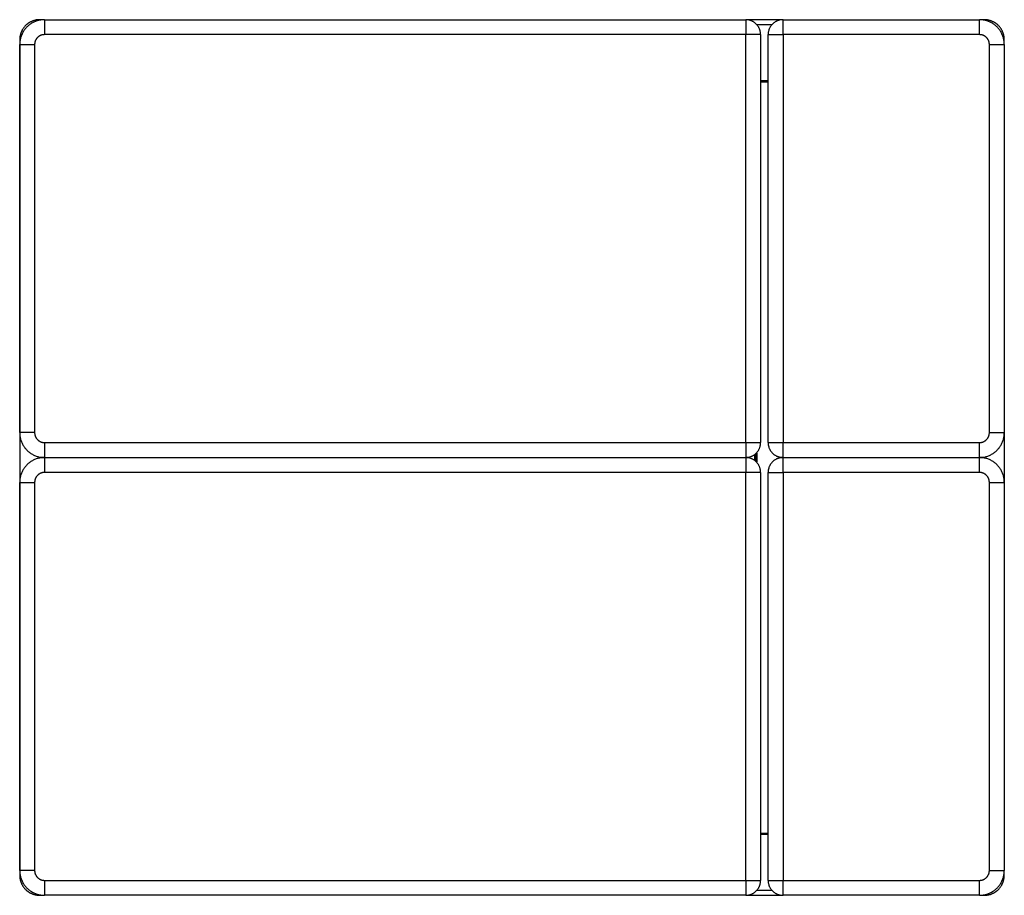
# Model space of a CAD drawing. Header units: millimetres. Extents: x -3084 to -1104, y -1270 to 490.
import ezdxf

# ---------------------------------------------------------------- set-up
doc = ezdxf.new("R2010")
doc.units = ezdxf.units.MM
doc.header["$LTSCALE"] = 10
doc.layers.get('0').update_dxf_attribs({"true_color": 0x000000})
doc.layers.add('SLD-0', color=7, linetype='Continuous', true_color=0x26264c)

msp = doc.modelspace()

# ---------------------------------------------------------------- linework, layer by layer
at = {"color": 18, "linetype": 'Continuous', "lineweight": 25, "true_color": 0x000000}
for points in [[(-3033.5, 490.3), (-3035.3, 490.3), (-3037, 490.2), (-3038.7, 490), (-3040.4, 489.8), (-3042, 489.6), (-3043.7, 489.2), (-3045.4, 488.9), (-3047, 488.4), (-3048.7, 488), (-3050.3, 487.4), (-3051.9, 486.8), (-3053.5, 486.2), (-3055, 485.4), (-3056.6, 484.7), (-3058.1, 483.9), (-3059.5, 483), (-3061, 482.1), (-3062.4, 481.1), (-3063.8, 480.1), (-3065.1, 479.1), (-3066.4, 478), (-3067.7, 476.8), (-3068.9, 475.7), (-3070.1, 474.4), (-3071.2, 473.2), (-3072.3, 471.8), (-3073.4, 470.5), (-3074.4, 469.1), (-3075.4, 467.7), (-3076.3, 466.3), (-3077.1, 464.8), (-3077.9, 463.3), (-3078.7, 461.8), (-3079.4, 460.2), (-3080.1, 458.6), (-3080.7, 457), (-3081.2, 455.4), (-3081.7, 453.8), (-3082.1, 452.1), (-3082.5, 450.5), (-3082.8, 448.8), (-3083.1, 447.1), (-3083.3, 445.4), (-3083.4, 443.7), (-3083.5, 442), (-3083.5, 440.3)], [(-3036.4, 490.2), (-3044.6, 490.2), (-3045.9, 490.1), (-3047.2, 490), (-3047.9, 490), (-3048.6, 489.9), (-3049.4, 489.8), (-3050.1, 489.7), (-3050.9, 489.5), (-3051.7, 489.4), (-3052.5, 489.2), (-3053.3, 489), (-3054, 488.8), (-3054.8, 488.6), (-3055.6, 488.3), (-3056.3, 488.1), (-3057.1, 487.8), (-3057.8, 487.5), (-3058.6, 487.3), (-3059.3, 486.9), (-3060, 486.6), (-3060.8, 486.3), (-3061.5, 485.9), (-3062.2, 485.5), (-3063, 485.1), (-3063.7, 484.7), (-3064.4, 484.3), (-3065.1, 483.9), (-3065.7, 483.4), (-3066.4, 483), (-3067.1, 482.5), (-3067.8, 482), (-3068.4, 481.5), (-3069.1, 480.9), (-3069.7, 480.4), (-3070.4, 479.8), (-3071, 479.2), (-3071.6, 478.6), (-3072.4, 477.8), (-3073.2, 477), (-3073.9, 476.1), (-3074.7, 475.2), (-3075.4, 474.4), (-3076, 473.5), (-3076.6, 472.6), (-3077.2, 471.6), (-3077.8, 470.7), (-3078.3, 469.8), (-3078.8, 468.9), (-3079.3, 468), (-3079.6, 467.3), (-3079.9, 466.7), (-3080.2, 466), (-3080.5, 465.3), (-3080.8, 464.6), (-3081, 463.9), (-3081.3, 463.2), (-3081.5, 462.5), (-3081.8, 461.7), (-3082, 461), (-3082.2, 460.2), (-3082.4, 459.4), (-3082.6, 458.6), (-3082.7, 457.8), (-3082.9, 457), (-3083, 456.2), (-3083.1, 455.5), (-3083.2, 454.8), (-3083.3, 453.4), (-3083.4, 452), (-3083.5, 450.6), (-3083.5, 441.4)], [(-3033.5, 490.3), (-3033.5, 460.3)], [(-3033.5, 490.3), (-1623.5, 490.3)], [(-1548.5, 490.3), (-1623.5, 490.3)], [(-1593.5, 460.3), (-1593.6, 461.3), (-1593.6, 462.3), (-1593.7, 463.4), (-1593.8, 464.4), (-1594, 465.4), (-1594.2, 466.4), (-1594.4, 467.4), (-1594.7, 468.4), (-1595, 469.4), (-1595.3, 470.3), (-1595.6, 471.3), (-1596, 472.2), (-1596.5, 473.2), (-1596.9, 474.1), (-1597.4, 475), (-1597.9, 475.9), (-1598.5, 476.7), (-1599, 477.6), (-1599.6, 478.4), (-1600.3, 479.2), (-1600.9, 480), (-1601.6, 480.8), (-1602.3, 481.5), (-1603.1, 482.2), (-1603.8, 482.9), (-1604.6, 483.6), (-1605.4, 484.2), (-1606.2, 484.8), (-1607.1, 485.4), (-1608, 485.9), (-1608.8, 486.4), (-1609.7, 486.9), (-1610.7, 487.4), (-1611.6, 487.8), (-1612.5, 488.2), (-1613.5, 488.6), (-1614.5, 488.9), (-1615.5, 489.2), (-1616.4, 489.4), (-1617.4, 489.7), (-1618.5, 489.9), (-1619.5, 490), (-1620.5, 490.1), (-1621.5, 490.2), (-1622.5, 490.3), (-1623.5, 490.3)], [(-1623.5, 490.3), (-1623.5, 460.3)], [(-1548.5, 490.3), (-1549.6, 490.3), (-1550.6, 490.2), (-1551.6, 490.1), (-1552.6, 490), (-1553.6, 489.9), (-1554.7, 489.7), (-1555.7, 489.4), (-1556.6, 489.2), (-1557.6, 488.9), (-1558.6, 488.6), (-1559.6, 488.2), (-1560.5, 487.8), (-1561.4, 487.4), (-1562.4, 486.9), (-1563.3, 486.4), (-1564.1, 485.9), (-1565, 485.4), (-1565.9, 484.8), (-1566.7, 484.2), (-1567.5, 483.6), (-1568.3, 482.9), (-1569, 482.2), (-1569.8, 481.5), (-1570.5, 480.8), (-1571.2, 480), (-1571.8, 479.2), (-1572.5, 478.4), (-1573.1, 477.6), (-1573.6, 476.7), (-1574.2, 475.9), (-1574.7, 475), (-1575.2, 474.1), (-1575.6, 473.2), (-1576.1, 472.2), (-1576.5, 471.3), (-1576.8, 470.3), (-1577.1, 469.4), (-1577.4, 468.4), (-1577.7, 467.4), (-1577.9, 466.4), (-1578.1, 465.4), (-1578.3, 464.4), (-1578.4, 463.4), (-1578.5, 462.3), (-1578.5, 461.3), (-1578.5, 460.3)], [(-1548.5, 490.3), (-1153.5, 490.3)], [(-1548.5, 460.3), (-1548.5, 490.3)], [(-1103.5, 440.3), (-1103.6, 442), (-1103.7, 443.7), (-1103.8, 445.4), (-1104, 447.1), (-1104.3, 448.8), (-1104.6, 450.5), (-1105, 452.1), (-1105.4, 453.8), (-1105.9, 455.4), (-1106.4, 457), (-1107, 458.6), (-1107.7, 460.2), (-1108.4, 461.8), (-1109.2, 463.3), (-1110, 464.8), (-1110.8, 466.3), (-1111.7, 467.7), (-1112.7, 469.1), (-1113.7, 470.5), (-1114.8, 471.8), (-1115.9, 473.2), (-1117, 474.4), (-1118.2, 475.7), (-1119.4, 476.8), (-1120.7, 478), (-1122, 479.1), (-1123.3, 480.1), (-1124.7, 481.1), (-1126.1, 482.1), (-1127.6, 483), (-1129, 483.9), (-1130.5, 484.7), (-1132.1, 485.4), (-1133.6, 486.2), (-1135.2, 486.8), (-1136.8, 487.4), (-1138.4, 488), (-1140.1, 488.4), (-1141.7, 488.9), (-1143.4, 489.2), (-1145.1, 489.6), (-1146.7, 489.8), (-1148.4, 490), (-1150.1, 490.2), (-1151.8, 490.3), (-1153.5, 490.3)], [(-1153.5, 460.3), (-1153.5, 490.3)], [(-1103.6, 443.3), (-1103.6, 450.1), (-1103.7, 451.5), (-1103.8, 452.9), (-1103.9, 454.3), (-1103.9, 455), (-1104, 455.7), (-1104.1, 456.5), (-1104.3, 457.3), (-1104.4, 458), (-1104.6, 458.8), (-1104.8, 459.6), (-1104.9, 460.4), (-1105.2, 461.2), (-1105.4, 461.9), (-1105.6, 462.6), (-1105.9, 463.3), (-1106.1, 464), (-1106.4, 464.7), (-1106.6, 465.4), (-1106.9, 466.1), (-1107.2, 466.8), (-1107.5, 467.4), (-1108, 468.4), (-1108.5, 469.3), (-1109, 470.2), (-1109.5, 471.1), (-1110.1, 472), (-1110.7, 472.9), (-1111.3, 473.8), (-1112, 474.7), (-1112.7, 475.6), (-1113.4, 476.5), (-1114.2, 477.3), (-1115, 478.1), (-1115.6, 478.7), (-1116.2, 479.3), (-1116.8, 479.9), (-1117.4, 480.4), (-1118.1, 481), (-1118.7, 481.5), (-1119.4, 482), (-1120.1, 482.5), (-1120.7, 483), (-1121.4, 483.5), (-1122.1, 483.9), (-1122.8, 484.3), (-1123.5, 484.8), (-1124.2, 485.2), (-1124.9, 485.6), (-1125.6, 485.9), (-1126.3, 486.3), (-1127.1, 486.6), (-1127.8, 486.9), (-1128.5, 487.2), (-1129.3, 487.5), (-1130, 487.8), (-1130.8, 488.1), (-1131.5, 488.3), (-1132.3, 488.6), (-1133, 488.8), (-1133.8, 489), (-1134.6, 489.2), (-1135.3, 489.3), (-1136.1, 489.5), (-1136.9, 489.6), (-1137.6, 489.8), (-1138.5, 489.9), (-1139.3, 490), (-1140.1, 490), (-1141, 490.1), (-1142.7, 490.2), (-1152.5, 490.2)], [(-3033.5, 460.3), (-3034.2, 460.3), (-3034.9, 460.2), (-3035.6, 460.2), (-3036.3, 460.1), (-3036.9, 460), (-3037.6, 459.9), (-3038.3, 459.7), (-3038.9, 459.6), (-3039.6, 459.4), (-3040.2, 459.1), (-3040.9, 458.9), (-3041.5, 458.6), (-3042.1, 458.4), (-3042.8, 458.1), (-3043.4, 457.7), (-3043.9, 457.4), (-3044.5, 457), (-3045.1, 456.6), (-3045.6, 456.2), (-3046.2, 455.8), (-3046.7, 455.4), (-3047.2, 454.9), (-3047.7, 454.4), (-3048.2, 453.9), (-3048.6, 453.4), (-3049.1, 452.9), (-3049.5, 452.4), (-3049.9, 451.8), (-3050.3, 451.3), (-3050.6, 450.7), (-3051, 450.1), (-3051.3, 449.5), (-3051.6, 448.9), (-3051.9, 448.3), (-3052.2, 447.6), (-3052.4, 447), (-3052.6, 446.3), (-3052.8, 445.7), (-3053, 445), (-3053.1, 444.4), (-3053.3, 443.7), (-3053.4, 443), (-3053.4, 442.3), (-3053.5, 441.7), (-3053.5, 441), (-3053.5, 440.3)], [(-1623.5, 460.3), (-3033.5, 460.3)], [(-1593.5, 460.3), (-1623.5, 460.3)], [(-1623.5, -359.7), (-1623.5, 460.3)], [(-1593.5, 460.3), (-1593.5, -359.7)], [(-1578.5, -359.7), (-1578.5, 460.3)], [(-1578.5, 460.3), (-1548.5, 460.3)], [(-1548.5, 460.3), (-1548.5, -359.7)], [(-1153.5, 460.3), (-1548.5, 460.3)], [(-1133.5, 440.3), (-1133.6, 441), (-1133.6, 441.7), (-1133.7, 442.3), (-1133.7, 443), (-1133.8, 443.7), (-1134, 444.4), (-1134.1, 445), (-1134.3, 445.7), (-1134.5, 446.3), (-1134.7, 447), (-1134.9, 447.6), (-1135.2, 448.3), (-1135.5, 448.9), (-1135.8, 449.5), (-1136.1, 450.1), (-1136.5, 450.7), (-1136.8, 451.3), (-1137.2, 451.8), (-1137.6, 452.4), (-1138, 452.9), (-1138.5, 453.4), (-1138.9, 453.9), (-1139.4, 454.4), (-1139.9, 454.9), (-1140.4, 455.4), (-1140.9, 455.8), (-1141.5, 456.2), (-1142, 456.6), (-1142.6, 457), (-1143.2, 457.4), (-1143.7, 457.7), (-1144.3, 458.1), (-1145, 458.4), (-1145.6, 458.6), (-1146.2, 458.9), (-1146.9, 459.1), (-1147.5, 459.4), (-1148.2, 459.6), (-1148.8, 459.7), (-1149.5, 459.9), (-1150.2, 460), (-1150.8, 460.1), (-1151.5, 460.2), (-1152.2, 460.2), (-1152.9, 460.3), (-1153.5, 460.3)], [(-3083.5, -339.7), (-3083.5, 440.3)], [(-3083.5, 440.3), (-3053.5, 440.3)], [(-3053.5, 440.3), (-3053.5, -339.7)], [(-1133.5, 440.3), (-1103.5, 440.3)], [(-1133.5, -339.7), (-1133.5, 440.3)], [(-1103.5, 440.3), (-1103.5, -339.7)], [(-1593.5, 365.3), (-1578.5, 365.3)], [(-3083.5, -339.7), (-3083.5, -341.4), (-3083.4, -343.1), (-3083.3, -344.8), (-3083.1, -346.5), (-3082.8, -348.2), (-3082.5, -349.9), (-3082.1, -351.5), (-3081.7, -353.2), (-3081.2, -354.8), (-3080.7, -356.4), (-3080.1, -358), (-3079.4, -359.6), (-3078.7, -361.2), (-3077.9, -362.7), (-3077.1, -364.2), (-3076.3, -365.7), (-3075.4, -367.1), (-3074.4, -368.5), (-3073.4, -369.9), (-3072.3, -371.3), (-3071.2, -372.6), (-3070.1, -373.8), (-3068.9, -375.1), (-3067.7, -376.2), (-3066.4, -377.4), (-3065.1, -378.5), (-3063.8, -379.5), (-3062.4, -380.6), (-3061, -381.5), (-3059.5, -382.4), (-3058.1, -383.3), (-3056.6, -384.1), (-3055, -384.9), (-3053.5, -385.6), (-3051.9, -386.2), (-3050.3, -386.8), (-3048.7, -387.4), (-3047, -387.9), (-3045.4, -388.3), (-3043.7, -388.7), (-3042, -389), (-3040.4, -389.2), (-3038.7, -389.4), (-3037, -389.6), (-3035.3, -389.7), (-3033.5, -389.7)], [(-3053.5, -339.7), (-3083.5, -339.7)], [(-3053.5, -339.7), (-3053.5, -340.4), (-3053.5, -341.1), (-3053.4, -341.8), (-3053.4, -342.4), (-3053.3, -343.1), (-3053.1, -343.8), (-3053, -344.4), (-3052.8, -345.1), (-3052.6, -345.8), (-3052.4, -346.4), (-3052.2, -347), (-3051.9, -347.7), (-3051.6, -348.3), (-3051.3, -348.9), (-3051, -349.5), (-3050.6, -350.1), (-3050.3, -350.7), (-3049.9, -351.2), (-3049.5, -351.8), (-3049.1, -352.3), (-3048.6, -352.8), (-3048.2, -353.4), (-3047.7, -353.8), (-3047.2, -354.3), (-3046.7, -354.8), (-3046.2, -355.2), (-3045.6, -355.6), (-3045.1, -356), (-3044.5, -356.4), (-3043.9, -356.8), (-3043.4, -357.1), (-3042.8, -357.5), (-3042.1, -357.8), (-3041.5, -358), (-3040.9, -358.3), (-3040.2, -358.6), (-3039.6, -358.8), (-3038.9, -359), (-3038.3, -359.1), (-3037.6, -359.3), (-3036.9, -359.4), (-3036.3, -359.5), (-3035.6, -359.6), (-3034.9, -359.7), (-3034.2, -359.7), (-3033.5, -359.7)], [(-1153.5, -389.7), (-1151.8, -389.7), (-1150.1, -389.6), (-1148.4, -389.4), (-1146.7, -389.2), (-1145.1, -389), (-1143.4, -388.7), (-1141.7, -388.3), (-1140.1, -387.9), (-1138.4, -387.4), (-1136.8, -386.8), (-1135.2, -386.2), (-1133.6, -385.6), (-1132.1, -384.9), (-1130.5, -384.1), (-1129, -383.3), (-1127.6, -382.4), (-1126.1, -381.5), (-1124.7, -380.6), (-1123.3, -379.5), (-1122, -378.5), (-1120.7, -377.4), (-1119.4, -376.2), (-1118.2, -375.1), (-1117, -373.8), (-1115.9, -372.6), (-1114.8, -371.3), (-1113.7, -369.9), (-1112.7, -368.5), (-1111.7, -367.1), (-1110.8, -365.7), (-1110, -364.2), (-1109.2, -362.7), (-1108.4, -361.2), (-1107.7, -359.6), (-1107, -358), (-1106.4, -356.4), (-1105.9, -354.8), (-1105.4, -353.2), (-1105, -351.5), (-1104.6, -349.9), (-1104.3, -348.2), (-1104, -346.5), (-1103.8, -344.8), (-1103.7, -343.1), (-1103.6, -341.4), (-1103.5, -339.7)], [(-1153.5, -359.7), (-1152.9, -359.7), (-1152.2, -359.7), (-1151.5, -359.6), (-1150.8, -359.5), (-1150.2, -359.4), (-1149.5, -359.3), (-1148.8, -359.1), (-1148.2, -359), (-1147.5, -358.8), (-1146.9, -358.6), (-1146.2, -358.3), (-1145.6, -358), (-1145, -357.8), (-1144.3, -357.5), (-1143.7, -357.1), (-1143.2, -356.8), (-1142.6, -356.4), (-1142, -356), (-1141.5, -355.6), (-1140.9, -355.2), (-1140.4, -354.8), (-1139.9, -354.3), (-1139.4, -353.8), (-1138.9, -353.4), (-1138.5, -352.8), (-1138, -352.3), (-1137.6, -351.8), (-1137.2, -351.2), (-1136.8, -350.7), (-1136.5, -350.1), (-1136.1, -349.5), (-1135.8, -348.9), (-1135.5, -348.3), (-1135.2, -347.7), (-1134.9, -347), (-1134.7, -346.4), (-1134.5, -345.8), (-1134.3, -345.1), (-1134.1, -344.4), (-1134, -343.8), (-1133.8, -343.1), (-1133.7, -342.4), (-1133.7, -341.8), (-1133.6, -341.1), (-1133.6, -340.4), (-1133.5, -339.7)], [(-1133.5, -339.7), (-1103.5, -339.7)], [(-3033.5, -359.7), (-3033.5, -389.7)], [(-3033.5, -359.7), (-1623.5, -359.7)], [(-1623.5, -359.7), (-1623.5, -389.7)], [(-1623.5, -389.7), (-1622.5, -389.7), (-1621.5, -389.6), (-1620.5, -389.5), (-1619.5, -389.4), (-1618.5, -389.3), (-1617.4, -389.1), (-1616.4, -388.9), (-1615.5, -388.6), (-1614.5, -388.3), (-1613.5, -388), (-1612.5, -387.6), (-1611.6, -387.2), (-1610.7, -386.8), (-1609.7, -386.3), (-1608.8, -385.9), (-1608, -385.3), (-1607.1, -384.8), (-1606.2, -384.2), (-1605.4, -383.6), (-1604.6, -383), (-1603.8, -382.3), (-1603.1, -381.6), (-1602.3, -380.9), (-1601.6, -380.2), (-1600.9, -379.4), (-1600.3, -378.6), (-1599.6, -377.8), (-1599, -377), (-1598.5, -376.2), (-1597.9, -375.3), (-1597.4, -374.4), (-1596.9, -373.5), (-1596.5, -372.6), (-1596, -371.7), (-1595.6, -370.7), (-1595.3, -369.8), (-1595, -368.8), (-1594.7, -367.8), (-1594.4, -366.8), (-1594.2, -365.8), (-1594, -364.8), (-1593.8, -363.8), (-1593.7, -362.8), (-1593.6, -361.8), (-1593.6, -360.7), (-1593.5, -359.7)], [(-1623.5, -359.7), (-1593.5, -359.7)], [(-1578.5, -359.7), (-1578.5, -360.7), (-1578.5, -361.8), (-1578.4, -362.8), (-1578.3, -363.8), (-1578.1, -364.8), (-1577.9, -365.8), (-1577.7, -366.8), (-1577.4, -367.8), (-1577.1, -368.8), (-1576.8, -369.8), (-1576.5, -370.7), (-1576.1, -371.7), (-1575.6, -372.6), (-1575.2, -373.5), (-1574.7, -374.4), (-1574.2, -375.3), (-1573.6, -376.2), (-1573.1, -377), (-1572.5, -377.8), (-1571.8, -378.6), (-1571.2, -379.4), (-1570.5, -380.2), (-1569.8, -380.9), (-1569, -381.6), (-1568.3, -382.3), (-1567.5, -383), (-1566.7, -383.6), (-1565.9, -384.2), (-1565, -384.8), (-1564.1, -385.3), (-1563.3, -385.9), (-1562.4, -386.3), (-1561.4, -386.8), (-1560.5, -387.2), (-1559.6, -387.6), (-1558.6, -388), (-1557.6, -388.3), (-1556.6, -388.6), (-1555.7, -388.9), (-1554.7, -389.1), (-1553.6, -389.3), (-1552.6, -389.4), (-1551.6, -389.5), (-1550.6, -389.6), (-1549.6, -389.7), (-1548.5, -389.7)], [(-1578.5, -359.7), (-1548.5, -359.7)], [(-1548.5, -389.7), (-1548.5, -359.7)], [(-1548.5, -359.7), (-1153.5, -359.7)], [(-1153.5, -389.7), (-1153.5, -359.7)], [(-3033.5, -389.7), (-3035.3, -389.7), (-3037, -389.8), (-3038.7, -390), (-3040.4, -390.2), (-3042, -390.4), (-3043.7, -390.8), (-3045.4, -391.1), (-3047, -391.6), (-3048.7, -392), (-3050.3, -392.6), (-3051.9, -393.2), (-3053.5, -393.8), (-3055, -394.6), (-3056.6, -395.3), (-3058.1, -396.1), (-3059.5, -397), (-3061, -397.9), (-3062.4, -398.9), (-3063.8, -399.9), (-3065.1, -400.9), (-3066.4, -402), (-3067.7, -403.2), (-3068.9, -404.3), (-3070.1, -405.6), (-3071.2, -406.8), (-3072.3, -408.2), (-3073.4, -409.5), (-3074.4, -410.9), (-3075.4, -412.3), (-3076.3, -413.7), (-3077.1, -415.2), (-3077.9, -416.7), (-3078.7, -418.2), (-3079.4, -419.8), (-3080.1, -421.4), (-3080.7, -423), (-3081.2, -424.6), (-3081.7, -426.2), (-3082.1, -427.9), (-3082.5, -429.5), (-3082.8, -431.2), (-3083.1, -432.9), (-3083.3, -434.6), (-3083.4, -436.3), (-3083.5, -438), (-3083.5, -439.7)], [(-3033.5, -389.7), (-3033.5, -419.7)], [(-3033.5, -389.7), (-1623.5, -389.7)], [(-1593.5, -419.7), (-1593.6, -418.7), (-1593.6, -417.7), (-1593.7, -416.6), (-1593.8, -415.6), (-1594, -414.6), (-1594.2, -413.6), (-1594.4, -412.6), (-1594.7, -411.6), (-1595, -410.6), (-1595.3, -409.7), (-1595.6, -408.7), (-1596, -407.8), (-1596.5, -406.8), (-1596.9, -405.9), (-1597.4, -405), (-1597.9, -404.1), (-1598.5, -403.3), (-1599, -402.4), (-1599.6, -401.6), (-1600.3, -400.8), (-1600.9, -400), (-1601.6, -399.2), (-1602.3, -398.5), (-1603.1, -397.8), (-1603.8, -397.1), (-1604.6, -396.4), (-1605.4, -395.8), (-1606.2, -395.2), (-1607.1, -394.6), (-1608, -394.1), (-1608.8, -393.6), (-1609.7, -393.1), (-1610.7, -392.6), (-1611.6, -392.2), (-1612.5, -391.8), (-1613.5, -391.4), (-1614.5, -391.1), (-1615.5, -390.8), (-1616.4, -390.6), (-1617.4, -390.3), (-1618.5, -390.1), (-1619.5, -390), (-1620.5, -389.9), (-1621.5, -389.8), (-1622.5, -389.7), (-1623.5, -389.7)], [(-1623.5, -389.7), (-1623.5, -419.7)], [(-1603.5, -382.1), (-1603.5, -397.3)], [(-1548.5, -389.7), (-1549.6, -389.7), (-1550.6, -389.8), (-1551.6, -389.9), (-1552.6, -390), (-1553.6, -390.1), (-1554.7, -390.3), (-1555.7, -390.6), (-1556.6, -390.8), (-1557.6, -391.1), (-1558.6, -391.4), (-1559.6, -391.8), (-1560.5, -392.2), (-1561.4, -392.6), (-1562.4, -393.1), (-1563.3, -393.6), (-1564.1, -394.1), (-1565, -394.6), (-1565.9, -395.2), (-1566.7, -395.8), (-1567.5, -396.4), (-1568.3, -397.1), (-1569, -397.8), (-1569.8, -398.5), (-1570.5, -399.2), (-1571.2, -400), (-1571.8, -400.8), (-1572.5, -401.6), (-1573.1, -402.4), (-1573.6, -403.3), (-1574.2, -404.1), (-1574.7, -405), (-1575.2, -405.9), (-1575.6, -406.8), (-1576.1, -407.8), (-1576.5, -408.7), (-1576.8, -409.7), (-1577.1, -410.6), (-1577.4, -411.6), (-1577.7, -412.6), (-1577.9, -413.6), (-1578.1, -414.6), (-1578.3, -415.6), (-1578.4, -416.6), (-1578.5, -417.7), (-1578.5, -418.7), (-1578.5, -419.7)], [(-1548.5, -389.7), (-1153.5, -389.7)], [(-1548.5, -419.7), (-1548.5, -389.7)], [(-1103.5, -439.7), (-1103.6, -438), (-1103.7, -436.3), (-1103.8, -434.6), (-1104, -432.9), (-1104.3, -431.2), (-1104.6, -429.5), (-1105, -427.9), (-1105.4, -426.2), (-1105.9, -424.6), (-1106.4, -423), (-1107, -421.4), (-1107.7, -419.8), (-1108.4, -418.2), (-1109.2, -416.7), (-1110, -415.2), (-1110.8, -413.7), (-1111.7, -412.3), (-1112.7, -410.9), (-1113.7, -409.5), (-1114.8, -408.2), (-1115.9, -406.8), (-1117, -405.6), (-1118.2, -404.3), (-1119.4, -403.2), (-1120.7, -402), (-1122, -400.9), (-1123.3, -399.9), (-1124.7, -398.9), (-1126.1, -397.9), (-1127.6, -397), (-1129, -396.1), (-1130.5, -395.3), (-1132.1, -394.6), (-1133.6, -393.8), (-1135.2, -393.2), (-1136.8, -392.6), (-1138.4, -392), (-1140.1, -391.6), (-1141.7, -391.1), (-1143.4, -390.8), (-1145.1, -390.4), (-1146.7, -390.2), (-1148.4, -390), (-1150.1, -389.8), (-1151.8, -389.7), (-1153.5, -389.7)], [(-1153.5, -419.7), (-1153.5, -389.7)], [(-3033.5, -419.7), (-3034.2, -419.7), (-3034.9, -419.8), (-3035.6, -419.8), (-3036.3, -419.9), (-3036.9, -420), (-3037.6, -420.1), (-3038.3, -420.3), (-3038.9, -420.4), (-3039.6, -420.6), (-3040.2, -420.9), (-3040.9, -421.1), (-3041.5, -421.4), (-3042.1, -421.6), (-3042.8, -421.9), (-3043.4, -422.3), (-3043.9, -422.6), (-3044.5, -423), (-3045.1, -423.4), (-3045.6, -423.8), (-3046.2, -424.2), (-3046.7, -424.6), (-3047.2, -425.1), (-3047.7, -425.6), (-3048.2, -426.1), (-3048.6, -426.6), (-3049.1, -427.1), (-3049.5, -427.6), (-3049.9, -428.2), (-3050.3, -428.7), (-3050.6, -429.3), (-3051, -429.9), (-3051.3, -430.5), (-3051.6, -431.1), (-3051.9, -431.7), (-3052.2, -432.4), (-3052.4, -433), (-3052.6, -433.7), (-3052.8, -434.3), (-3053, -435), (-3053.1, -435.6), (-3053.3, -436.3), (-3053.4, -437), (-3053.4, -437.7), (-3053.5, -438.3), (-3053.5, -439), (-3053.5, -439.7)], [(-1623.5, -419.7), (-3033.5, -419.7)], [(-1593.5, -419.7), (-1623.5, -419.7)], [(-1623.5, -1239.7), (-1623.5, -419.7)], [(-1593.5, -419.7), (-1593.5, -1239.7)], [(-1578.5, -1239.7), (-1578.5, -419.7)], [(-1578.5, -419.7), (-1548.5, -419.7)], [(-1548.5, -419.7), (-1548.5, -1239.7)], [(-1153.5, -419.7), (-1548.5, -419.7)], [(-1133.5, -439.7), (-1133.6, -439), (-1133.6, -438.3), (-1133.7, -437.7), (-1133.7, -437), (-1133.8, -436.3), (-1134, -435.6), (-1134.1, -435), (-1134.3, -434.3), (-1134.5, -433.7), (-1134.7, -433), (-1134.9, -432.4), (-1135.2, -431.7), (-1135.5, -431.1), (-1135.8, -430.5), (-1136.1, -429.9), (-1136.5, -429.3), (-1136.8, -428.7), (-1137.2, -428.2), (-1137.6, -427.6), (-1138, -427.1), (-1138.5, -426.6), (-1138.9, -426.1), (-1139.4, -425.6), (-1139.9, -425.1), (-1140.4, -424.6), (-1140.9, -424.2), (-1141.5, -423.8), (-1142, -423.4), (-1142.6, -423), (-1143.2, -422.6), (-1143.7, -422.3), (-1144.3, -421.9), (-1145, -421.6), (-1145.6, -421.4), (-1146.2, -421.1), (-1146.9, -420.9), (-1147.5, -420.6), (-1148.2, -420.4), (-1148.8, -420.3), (-1149.5, -420.1), (-1150.2, -420), (-1150.8, -419.9), (-1151.5, -419.8), (-1152.2, -419.8), (-1152.9, -419.7), (-1153.5, -419.7)], [(-3083.5, -1219.7), (-3083.5, -439.7)], [(-3083.5, -439.7), (-3053.5, -439.7)], [(-3053.5, -439.7), (-3053.5, -1219.7)], [(-1133.5, -439.7), (-1103.5, -439.7)], [(-1133.5, -1219.7), (-1133.5, -439.7)], [(-1103.5, -439.7), (-1103.5, -1219.7)], [(-1593.5, -1144.7), (-1578.5, -1144.7)], [(-3083.5, -1219.7), (-3083.5, -1221.4), (-3083.4, -1223.1), (-3083.3, -1224.8), (-3083.1, -1226.5), (-3082.8, -1228.2), (-3082.5, -1229.9), (-3082.1, -1231.5), (-3081.7, -1233.2), (-3081.2, -1234.8), (-3080.7, -1236.4), (-3080.1, -1238), (-3079.4, -1239.6), (-3078.7, -1241.2), (-3077.9, -1242.7), (-3077.1, -1244.2), (-3076.3, -1245.7), (-3075.4, -1247.1), (-3074.4, -1248.5), (-3073.4, -1249.9), (-3072.3, -1251.3), (-3071.2, -1252.6), (-3070.1, -1253.8), (-3068.9, -1255.1), (-3067.7, -1256.2), (-3066.4, -1257.4), (-3065.1, -1258.5), (-3063.8, -1259.5), (-3062.4, -1260.6), (-3061, -1261.5), (-3059.5, -1262.4), (-3058.1, -1263.3), (-3056.6, -1264.1), (-3055, -1264.9), (-3053.5, -1265.6), (-3051.9, -1266.2), (-3050.3, -1266.8), (-3048.7, -1267.4), (-3047, -1267.9), (-3045.4, -1268.3), (-3043.7, -1268.7), (-3042, -1269), (-3040.4, -1269.2), (-3038.7, -1269.4), (-3037, -1269.6), (-3035.3, -1269.7), (-3033.5, -1269.7)], [(-3053.5, -1219.7), (-3083.5, -1219.7)], [(-3083.5, -1222.7), (-3083.5, -1229.5), (-3083.4, -1230.9), (-3083.3, -1232.3), (-3083.2, -1233.7), (-3083.2, -1234.4), (-3083.1, -1235.1), (-3083, -1235.9), (-3082.8, -1236.7), (-3082.7, -1237.5), (-3082.5, -1238.2), (-3082.3, -1239), (-3082.2, -1239.8), (-3081.9, -1240.6), (-3081.7, -1241.3), (-3081.5, -1242.1), (-3081.2, -1242.8), (-3081, -1243.5), (-3080.7, -1244.1), (-3080.5, -1244.8), (-3080.2, -1245.5), (-3079.9, -1246.2), (-3079.6, -1246.9), (-3079.1, -1247.8), (-3078.6, -1248.7), (-3078.1, -1249.6), (-3077.6, -1250.5), (-3077, -1251.4), (-3076.4, -1252.3), (-3075.8, -1253.2), (-3075.1, -1254.1), (-3074.4, -1255), (-3073.7, -1255.9), (-3072.9, -1256.7), (-3072.1, -1257.5), (-3071.5, -1258.1), (-3070.9, -1258.7), (-3070.3, -1259.3), (-3069.7, -1259.8), (-3069, -1260.4), (-3068.4, -1260.9), (-3067.7, -1261.4), (-3067, -1261.9), (-3066.4, -1262.4), (-3065.7, -1262.9), (-3065, -1263.3), (-3064.3, -1263.8), (-3063.6, -1264.2), (-3062.9, -1264.6), (-3062.2, -1265), (-3061.5, -1265.3), (-3060.8, -1265.7), (-3060, -1266), (-3059.3, -1266.3), (-3058.6, -1266.7), (-3057.8, -1266.9), (-3057.1, -1267.2), (-3056.3, -1267.5), (-3055.6, -1267.7), (-3054.8, -1268), (-3054.1, -1268.2), (-3053.3, -1268.4), (-3052.5, -1268.6), (-3051.8, -1268.8), (-3051, -1268.9), (-3050.2, -1269), (-3049.4, -1269.2), (-3048.6, -1269.3), (-3047.8, -1269.4), (-3047, -1269.4), (-3046.1, -1269.5), (-3044.4, -1269.6), (-3034.6, -1269.6)], [(-3053.5, -1219.7), (-3053.5, -1220.4), (-3053.5, -1221.1), (-3053.4, -1221.8), (-3053.4, -1222.4), (-3053.3, -1223.1), (-3053.1, -1223.8), (-3053, -1224.4), (-3052.8, -1225.1), (-3052.6, -1225.8), (-3052.4, -1226.4), (-3052.2, -1227), (-3051.9, -1227.7), (-3051.6, -1228.3), (-3051.3, -1228.9), (-3051, -1229.5), (-3050.6, -1230.1), (-3050.3, -1230.7), (-3049.9, -1231.2), (-3049.5, -1231.8), (-3049.1, -1232.3), (-3048.6, -1232.8), (-3048.2, -1233.4), (-3047.7, -1233.8), (-3047.2, -1234.3), (-3046.7, -1234.8), (-3046.2, -1235.2), (-3045.6, -1235.6), (-3045.1, -1236), (-3044.5, -1236.4), (-3043.9, -1236.8), (-3043.4, -1237.1), (-3042.8, -1237.5), (-3042.1, -1237.8), (-3041.5, -1238), (-3040.9, -1238.3), (-3040.2, -1238.6), (-3039.6, -1238.8), (-3038.9, -1239), (-3038.3, -1239.1), (-3037.6, -1239.3), (-3036.9, -1239.4), (-3036.3, -1239.5), (-3035.6, -1239.6), (-3034.9, -1239.7), (-3034.2, -1239.7), (-3033.5, -1239.7)], [(-1153.5, -1269.7), (-1151.8, -1269.7), (-1150.1, -1269.6), (-1148.4, -1269.4), (-1146.7, -1269.2), (-1145.1, -1269), (-1143.4, -1268.7), (-1141.7, -1268.3), (-1140.1, -1267.9), (-1138.4, -1267.4), (-1136.8, -1266.8), (-1135.2, -1266.2), (-1133.6, -1265.6), (-1132.1, -1264.9), (-1130.5, -1264.1), (-1129, -1263.3), (-1127.6, -1262.4), (-1126.1, -1261.5), (-1124.7, -1260.6), (-1123.3, -1259.5), (-1122, -1258.5), (-1120.7, -1257.4), (-1119.4, -1256.2), (-1118.2, -1255.1), (-1117, -1253.8), (-1115.9, -1252.6), (-1114.8, -1251.3), (-1113.7, -1249.9), (-1112.7, -1248.5), (-1111.7, -1247.1), (-1110.8, -1245.7), (-1110, -1244.2), (-1109.2, -1242.7), (-1108.4, -1241.2), (-1107.7, -1239.6), (-1107, -1238), (-1106.4, -1236.4), (-1105.9, -1234.8), (-1105.4, -1233.2), (-1105, -1231.5), (-1104.6, -1229.9), (-1104.3, -1228.2), (-1104, -1226.5), (-1103.8, -1224.8), (-1103.7, -1223.1), (-1103.6, -1221.4), (-1103.5, -1219.7)], [(-1153.5, -1239.7), (-1152.9, -1239.7), (-1152.2, -1239.7), (-1151.5, -1239.6), (-1150.8, -1239.5), (-1150.2, -1239.4), (-1149.5, -1239.3), (-1148.8, -1239.1), (-1148.2, -1239), (-1147.5, -1238.8), (-1146.9, -1238.6), (-1146.2, -1238.3), (-1145.6, -1238), (-1145, -1237.8), (-1144.3, -1237.5), (-1143.7, -1237.1), (-1143.2, -1236.8), (-1142.6, -1236.4), (-1142, -1236), (-1141.5, -1235.6), (-1140.9, -1235.2), (-1140.4, -1234.8), (-1139.9, -1234.3), (-1139.4, -1233.8), (-1138.9, -1233.4), (-1138.5, -1232.8), (-1138, -1232.3), (-1137.6, -1231.8), (-1137.2, -1231.2), (-1136.8, -1230.7), (-1136.5, -1230.1), (-1136.1, -1229.5), (-1135.8, -1228.9), (-1135.5, -1228.3), (-1135.2, -1227.7), (-1134.9, -1227), (-1134.7, -1226.4), (-1134.5, -1225.8), (-1134.3, -1225.1), (-1134.1, -1224.4), (-1134, -1223.8), (-1133.8, -1223.1), (-1133.7, -1222.4), (-1133.7, -1221.8), (-1133.6, -1221.1), (-1133.6, -1220.4), (-1133.5, -1219.7)], [(-1150.7, -1269.6), (-1142.5, -1269.6), (-1141.2, -1269.5), (-1139.9, -1269.4), (-1139.2, -1269.4), (-1138.5, -1269.3), (-1137.7, -1269.2), (-1137, -1269.1), (-1136.2, -1268.9), (-1135.4, -1268.8), (-1134.6, -1268.6), (-1133.8, -1268.4), (-1133.1, -1268.2), (-1132.3, -1268), (-1131.5, -1267.8), (-1130.8, -1267.5), (-1130, -1267.2), (-1129.3, -1267), (-1128.5, -1266.7), (-1127.8, -1266.4), (-1127.1, -1266), (-1126.3, -1265.7), (-1125.6, -1265.3), (-1124.9, -1264.9), (-1124.1, -1264.6), (-1123.4, -1264.1), (-1122.7, -1263.7), (-1122, -1263.3), (-1121.4, -1262.8), (-1120.7, -1262.4), (-1120, -1261.9), (-1119.3, -1261.4), (-1118.7, -1260.9), (-1118, -1260.3), (-1117.4, -1259.8), (-1116.7, -1259.2), (-1116.1, -1258.6), (-1115.5, -1258.1), (-1114.7, -1257.2), (-1113.9, -1256.4), (-1113.2, -1255.5), (-1112.4, -1254.6), (-1111.7, -1253.8), (-1111.1, -1252.9), (-1110.5, -1252), (-1109.9, -1251), (-1109.3, -1250.2), (-1108.8, -1249.3), (-1108.3, -1248.3), (-1107.8, -1247.4), (-1107.5, -1246.8), (-1107.2, -1246.1), (-1106.9, -1245.4), (-1106.6, -1244.7), (-1106.3, -1244), (-1106.1, -1243.3), (-1105.8, -1242.6), (-1105.6, -1241.9), (-1105.3, -1241.1), (-1105.1, -1240.4), (-1104.9, -1239.6), (-1104.7, -1238.8), (-1104.5, -1238), (-1104.4, -1237.2), (-1104.2, -1236.4), (-1104.1, -1235.6), (-1104, -1234.9), (-1103.9, -1234.2), (-1103.8, -1232.8), (-1103.7, -1231.4), (-1103.6, -1230), (-1103.6, -1220.8)], [(-1133.5, -1219.7), (-1103.5, -1219.7)], [(-3033.5, -1239.7), (-3033.5, -1269.7)], [(-3033.5, -1239.7), (-1623.5, -1239.7)], [(-1623.5, -1239.7), (-1623.5, -1269.7)], [(-1623.5, -1269.7), (-1622.5, -1269.7), (-1621.5, -1269.6), (-1620.5, -1269.5), (-1619.5, -1269.4), (-1618.5, -1269.3), (-1617.4, -1269.1), (-1616.4, -1268.9), (-1615.5, -1268.6), (-1614.5, -1268.3), (-1613.5, -1268), (-1612.5, -1267.6), (-1611.6, -1267.2), (-1610.7, -1266.8), (-1609.7, -1266.3), (-1608.8, -1265.9), (-1608, -1265.3), (-1607.1, -1264.8), (-1606.2, -1264.2), (-1605.4, -1263.6), (-1604.6, -1263), (-1603.8, -1262.3), (-1603.1, -1261.6), (-1602.3, -1260.9), (-1601.6, -1260.2), (-1600.9, -1259.4), (-1600.3, -1258.6), (-1599.6, -1257.8), (-1599, -1257), (-1598.5, -1256.2), (-1597.9, -1255.3), (-1597.4, -1254.4), (-1596.9, -1253.5), (-1596.5, -1252.6), (-1596, -1251.7), (-1595.6, -1250.7), (-1595.3, -1249.8), (-1595, -1248.8), (-1594.7, -1247.8), (-1594.4, -1246.8), (-1594.2, -1245.8), (-1594, -1244.8), (-1593.8, -1243.8), (-1593.7, -1242.8), (-1593.6, -1241.8), (-1593.6, -1240.7), (-1593.5, -1239.7)], [(-1623.5, -1239.7), (-1593.5, -1239.7)], [(-1578.5, -1239.7), (-1578.5, -1240.7), (-1578.5, -1241.8), (-1578.4, -1242.8), (-1578.3, -1243.8), (-1578.1, -1244.8), (-1577.9, -1245.8), (-1577.7, -1246.8), (-1577.4, -1247.8), (-1577.1, -1248.8), (-1576.8, -1249.8), (-1576.5, -1250.7), (-1576.1, -1251.7), (-1575.6, -1252.6), (-1575.2, -1253.5), (-1574.7, -1254.4), (-1574.2, -1255.3), (-1573.6, -1256.2), (-1573.1, -1257), (-1572.5, -1257.8), (-1571.8, -1258.6), (-1571.2, -1259.4), (-1570.5, -1260.2), (-1569.8, -1260.9), (-1569, -1261.6), (-1568.3, -1262.3), (-1567.5, -1263), (-1566.7, -1263.6), (-1565.9, -1264.2), (-1565, -1264.8), (-1564.1, -1265.3), (-1563.3, -1265.9), (-1562.4, -1266.3), (-1561.4, -1266.8), (-1560.5, -1267.2), (-1559.6, -1267.6), (-1558.6, -1268), (-1557.6, -1268.3), (-1556.6, -1268.6), (-1555.7, -1268.9), (-1554.7, -1269.1), (-1553.6, -1269.3), (-1552.6, -1269.4), (-1551.6, -1269.5), (-1550.6, -1269.6), (-1549.6, -1269.7), (-1548.5, -1269.7)], [(-1578.5, -1239.7), (-1548.5, -1239.7)], [(-1548.5, -1269.7), (-1548.5, -1239.7)], [(-1548.5, -1239.7), (-1153.5, -1239.7)], [(-1153.5, -1269.7), (-1153.5, -1239.7)], [(-1623.5, -1269.7), (-3033.5, -1269.7)], [(-1623.5, -1269.7), (-1548.5, -1269.7)], [(-1153.5, -1269.7), (-1548.5, -1269.7)]]:
    msp.add_lwpolyline(points, dxfattribs=at)
at = {"color": 8, "linetype": 'Continuous', "lineweight": 25, "true_color": 0x808080}
for points in [[(-1570.9, 480.3), (-1601.2, 480.3)], [(-1578.5, 367.3), (-1593.5, 367.3)], [(-1605.5, -395.7), (-1605.5, -383.7)], [(-1601.5, -380.1), (-1601.5, -399.3)], [(-1593.5, -1146.7), (-1578.5, -1146.7)], [(-1601.2, -1259.7), (-1570.9, -1259.7)]]:
    msp.add_lwpolyline(points, dxfattribs=at)
at = {"layer": 'SLD-0'}
for points in [[(-3083.5, 440.3), (-3083.5, -1219.7)], [(-1103.5, 440.3), (-1103.5, -1219.7)]]:
    msp.add_lwpolyline(points, dxfattribs=at)

doc.saveas('drawing.dxf')
